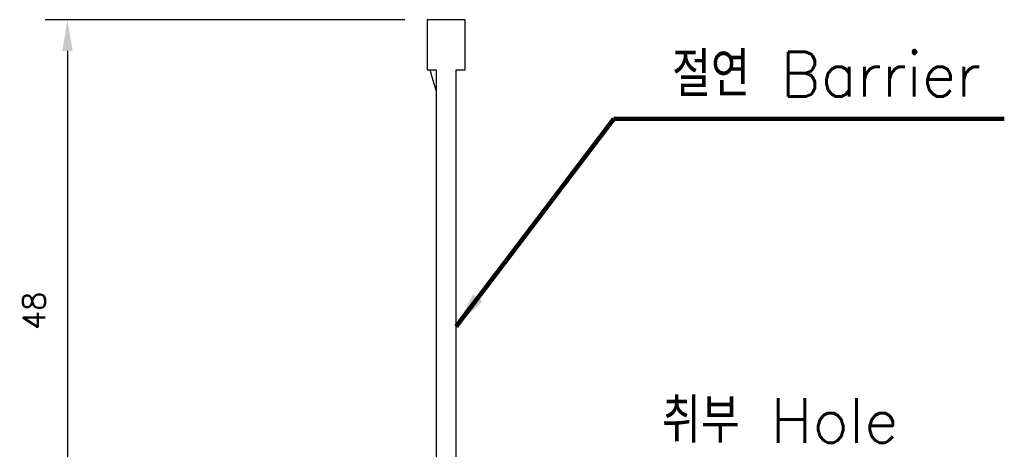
# Model space of a CAD drawing. Extents: x -26 to 1050, y -162 to 594.
# Tile 11 of 24: x 236 to 324, y 472 to 510. Entities that reach past the tile are written whole.
import ezdxf

# ---------------------------------------------------------------- set-up
doc = ezdxf.new("R2010")
doc.units = 0
doc.header["$MEASUREMENT"] = 0
doc.layers.get('0').update_dxf_attribs({"linetype": 'CONTINUOUS'})
doc.layers.add('di', color=3, linetype='CONTINUOUS')
doc.styles.add('KIM', font='ROMANS.shx', dxfattribs={"height": 5, "bigfont": 'GSG1.shx'})
doc.styles.get("Standard").update_dxf_attribs({"font": 'romans.shx', "height": 2, "bigfont": 'hgs.shx'})
doc.dimstyles.get("Standard").update_dxf_attribs({"dimscale": 0, "dimtxt": 2, "dimasz": 2, "dimexe": 0.5, "dimexo": 0.5, "dimgap": 1, "dimtad": 1, "dimdsep": 46, "dimtxsty": 'Standard', "dimcen": 0, "dimclrd": 3, "dimclre": 3, "dimclrt": 3, "dimadec": 0, "dimazin": 2, "dimtp": 0.1, "dimtm": 0.1, "dimtfac": 1, "dimtmove": 0, "dimatfit": 3, "dimfxl": 0, "dimtolj": 1, "dimarcsym": 0})
doc.dimstyles.new('STANDARD$0', dxfattribs={"dimtxt": 5, "dimasz": 5, "dimexe": 1, "dimexo": 2, "dimgap": 2, "dimtad": 1, "dimdec": 4, "dimzin": 12, "dimdsep": 46, "dimtxsty": 'KIM', "dimcen": -1, "dimdle": 0.1, "dimadec": 0, "dimazin": 0, "dimtfac": 1, "dimtdec": 4, "dimtmove": 0, "dimatfit": 3, "dimfxl": 0, "dimtolj": 1, "dimtzin": 0, "dimarcsym": 0})

# ---------------------------------------------------------------- blocks, each defined once
blk = doc.blocks.new('12323')
for p, q in [((3740.699, 1408.125), (3738.499, 1408.125)), ((3738.499, 1408.125), (3738.499, 1404.725)), ((3742.999, 1408.125), (3738.499, 1408.125)), ((3742.999, 1407.325), (3742.999, 1408.125)), ((3792.299, 1407.975), (3790.799, 1407.325)), ((3792.899, 1407.975), (3792.299, 1407.975)), ((3792.899, 1404.875), (3792.899, 1407.975)), ((3790.799, 1407.325), (3742.999, 1407.325)), ((3742.999, 1405.525), (3790.799, 1405.525)), ((3742.999, 1405.525), (3790.799, 1405.525)), ((3742.999, 1404.725), (3742.999, 1405.525)), ((3743.655, 1405.176), (3742.999, 1404.984)), ((3744.846, 1405.525), (3743.655, 1405.176)), ((3790.799, 1405.525), (3792.299, 1404.875)), ((3738.499, 1404.725), (3740.699, 1404.725)), ((3738.499, 1404.725), (3742.999, 1404.725)), ((3792.299, 1404.875), (3792.899, 1404.875))]:
    blk.add_line(p, q)
blk = doc.blocks.new('*D279')
at = {"layer": 'di'}
for p, q in [((270.117, 510.479), (237.854, 510.479)), ((239.854, 507.679), (239.854, 463.179)), ((247.617, 460.379), (237.854, 460.379))]:
    blk.add_line(p, q, dxfattribs=at)
for points in [[(239.388, 507.679), (240.321, 507.679), (239.854, 510.479)], [(239.388, 463.179), (240.321, 463.179), (239.854, 460.379)]]:
    blk.add_solid(points, dxfattribs=at)
at = {"layer": 'di', "insert": (236.854, 484.366), "char_height": 2, "attachment_point": 5, "rotation": 90}
blk.add_mtext('\\A1;48', dxfattribs=at)

msp = doc.modelspace()

# ---------------------------------------------------------------- block references
at = {"layer": 'di', "rotation": 270}
msp.add_blockref('12323', (-1132.609, 4248.977), dxfattribs=at)

# ---------------------------------------------------------------- texts
at = {"layer": 'di', "char_height": 4, "attachment_point": 7}
for s, insert in [('절연 Barrier', (294.074, 503.583)), ('취부 Hole', (293.174, 472.533))]:
    msp.add_mtext(s, dxfattribs=dict(at, insert=insert))

# ---------------------------------------------------------------- dimensions: what is measured, and where the dimension line sits
at = {"layer": 'di'}
dim = msp.add_linear_dim(base=(239.854, 460.379), p1=(272.117, 510.479), p2=(249.617, 460.379), angle=90, text='48', dimstyle='STANDARD$0', override={"dimtxt": 3, "dimasz": 2.8, "dimexe": 2, "dimdec": 2, "dimzin": 8, "dimtxsty": 'Standard', "dimcen": 0, "dimclrd": 256, "dimclre": 256, "dimclrt": 256, "dimadec": 2, "dimazin": 2, "dimtfac": 0.6, "dimtdec": 2, "dimtzin": 8, "dimlwd": 65535, "dimlwe": 65535, "dimarcsym": 1}, dxfattribs=at)
dim.commit()
dim.dimension.update_dxf_attribs({"geometry": '*D279', "text_midpoint": (239.854, 484.366), "dimtype": 160})

# ---------------------------------------------------------------- leaders
at = {"layer": 'di', "annotation_type": 0, "has_hookline": 1, "hookline_direction": 0, "text_width": 29.81}
msp.add_leader([(274.717, 482.967), (288.874, 501.583), (292.074, 501.583)], dimstyle='Standard', override={"dimscale": 1, "dimtxt": 4, "dimasz": 3.2, "dimexe": 2, "dimexo": 2, "dimgap": 2, "dimclrd": 256, "dimclre": 256, "dimclrt": 256, "dimadec": 2, "dimtfac": 0.6, "dimlwd": 65535, "dimlwe": 65535, "dimarcsym": 1}, dxfattribs=at)

doc.saveas('drawing.dxf')
